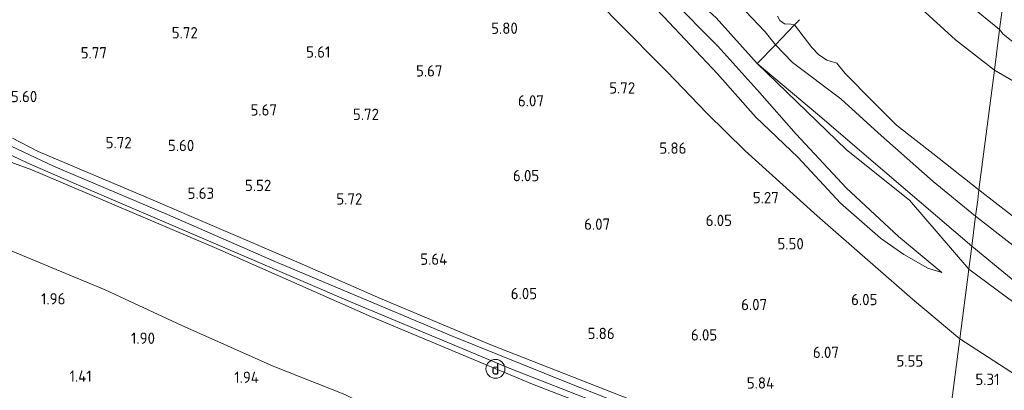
# Model space of a CAD drawing. Extents: x 126429 to 133038, y 413091 to 414846.
# Tile 118 of 256: x 127140 to 127297, y 414575 to 414633. Entities that reach past the tile are written whole.
import ezdxf
from ezdxf.enums import TextEntityAlignment as Align
from ezdxf.lldxf.tags import DXFTag

# ---------------------------------------------------------------- set-up
doc = ezdxf.new("R2010")
doc.units = 0
for name, color, linetype, lineweight in [('B-ME-GR-GRAS-GV', 60, 'Continuous', 13), ('B-ME-GW-TALUD_KRUIN-G', 90, 'Continuous', 18), ('B-ME-GW-TALUD_TEEN-G', 90, 'Continuous', 18), ('B-ME-IE-MEUBILAIR_DIJKPAAL-S', 7, 'Continuous', 25), ('B-ME-IE-TERREINAFSCHEIDING_KUNSTMATIG_HEKWERK-G', 20, 'IE-TERREINAFSCHEIDING-KUNSTMATIG', 18), ('B-ME-OB-OEVERVOORZIENING-G', 7, 'Continuous', 18), ('B-ME-OG-HOOGTEPUNT-S', 7, 'Continuous', 25), ('B-ME-OG-WATER_KANAAL-GV', 120, 'Continuous', 18), ('B-ME-VH-VERHARDING_ASFALT-GV', 252, 'Continuous', 18), ('B-ME-WH-WINTERBED-G', 150, 'WH-WINTERBED', 18)]:
    doc.layers.add(name, color=color, linetype=linetype, lineweight=lineweight)
doc.styles.add('NLCS-ISO', font='NLCS-ISO.ttf')
doc.styles.add('NLCS-ISO-ANNOTATIVE-T18', font='NLCS-ISO.ttf', dxfattribs={"height": 1.8})
doc.styles.get("Standard").update_dxf_attribs({"font": 'arial.ttf'})
doc.linetypes.add('IE-TERREINAFSCHEIDING-KUNSTMATIG', pattern='A,4,[82,NLCS.SHX,S=0.75,R=90,X=0,Y=0],4,-2', length=10)
tags = doc.linetypes.add('WH-WINTERBED', pattern='A,6,-3.5,["WB",Standard,S=1.8,R=0,X=-1.5,Y=-0.9],-3.5,6,-3.5,6,-3.5,6,-3.5,6,-3.5', length=51).pattern_tags.tags
tags[6] = DXFTag(74, 10)

# ---------------------------------------------------------------- blocks, each defined once
blk = doc.blocks.new('SAL-HOOGTELABEL-SO')
at = {"color": 0, "linetype": 'ByBlock', "lineweight": -2, "style": 'NLCS-ISO-ANNOTATIVE-T18'}
blk.add_attdef('HOOGTE', text='', height=1.8, dxfattribs=at).set_placement((2.79, 0), align=Align.RIGHT)
blk = doc.blocks.new('SIE-DIJKPAAL-SO')
at = {"color": 0, "linetype": 'ByBlock', "lineweight": 18}
blk.add_circle((0, 0), 1.5, dxfattribs=at)
at = {"color": 0, "linetype": 'ByBlock', "lineweight": 18, "style": 'NLCS-ISO'}
blk.add_text('d', height=1.8, dxfattribs=at).set_placement((0, 0), align=Align.MIDDLE_CENTER)

msp = doc.modelspace()

# ---------------------------------------------------------------- linework, layer by layer
at = {"layer": 'B-ME-GR-GRAS-GV'}
for points in [[(127231.273, 414647.152, 2.461), (127234.936, 414641.788, 2.673), (127242.494, 414633.835, 2.823), (127251.103, 414624.743, 3.086), (127257.126, 414617.921, 3.211), (127263.867, 414611.458, 3.123), (127270.586, 414604.212, 3.211), (127276.95, 414598.695, 3.148), (127280.641, 414596.061, 3.161), (127284.447, 414593.904, 3.011), (127286.677, 414593.207, 2.923), (127279.815, 414598.966, 2.848), (127271.566, 414606.636, 2.848), (127263.594, 414615.157, 2.798), (127257.821, 414621.74, 2.686), (127251.132, 414629.138, 2.548), (127243.59, 414636.787, 2.323), (127238.252, 414641.92, 2.286), (127233.804, 414645.486, 2.336)], [(127279.815, 414598.966, 2.848), (127286.677, 414593.207, 2.923), (127284.447, 414593.904, 3.011), (127280.641, 414596.061, 3.161), (127276.95, 414598.695, 3.148), (127270.586, 414604.212, 3.211), (127263.867, 414611.458, 3.123), (127257.126, 414617.921, 3.211), (127251.103, 414624.743, 3.086), (127242.494, 414633.835, 2.823), (127234.936, 414641.788, 2.673), (127231.273, 414647.152, 2.461), (127233.804, 414645.486, 2.336), (127238.252, 414641.92, 2.286), (127243.59, 414636.787, 2.323), (127251.132, 414629.138, 2.548), (127257.821, 414621.74, 2.686), (127263.594, 414615.157, 2.798), (127271.566, 414606.636, 2.848)], [(127296.51, 414636.931, 0.631), (127295.865, 414631.782, 0.651), (127291.023, 414635.683, 0.628), (127289.102, 414636.406, 0.516), (127284.711, 414635.788, 0.15), (127291.656, 414640.717, 0.535)], [(127295.865, 414631.782, 0.651), (127295.028, 414625.34, -0.186), (127288.869, 414630.137, -0.186), (127283.474, 414635.075, -0.186), (127284.711, 414635.788, 0.15), (127289.102, 414636.406, 0.516), (127291.023, 414635.683, 0.628)], [(127345.202, 414598.956, 1.082), (127361.433, 414586.298, 1.232), (127354.107, 414590.586, 1.25), (127344.43, 414596.906, 1.187), (127332.393, 414604.709, 1.2), (127312.062, 414617.654, 0.862), (127303.241, 414625.643, 0.75), (127296.444, 414631.021, 0.662), (127295.865, 414631.782, 0.651), (127296.51, 414636.931, 0.631), (127312.741, 414624.273, 0.781), (127328.971, 414611.615, 0.932)], [(127292.379, 414604.754, 0.183), (127292.045, 414602.162, 0.808), (127285.322, 414607.681, 0.87), (127276.561, 414615.364, 0.895), (127270.682, 414620.783, 0.935), (127262.975, 414626.548, 0.989), (127260.275, 414629.355, 0.779), (127263.324, 414632.517, -0.186), (127266.05, 414628.931, -0.186), (127267.105, 414627.839, -0.186), (127268.445, 414626.941, -0.186), (127270.023, 414626.441, -0.186), (127271.366, 414624.784, -0.186), (127275.787, 414620.309, -0.186), (127279.472, 414616.589, -0.186), (127285.284, 414612.099, -0.186), (127292.583, 414606.339, -0.186)], [(127292.045, 414602.162, 0.808), (127291.434, 414597.406, 1.414), (127277.621, 414609.199, 1.282), (127266.963, 414618.327, 1.502), (127257.361, 414626.414, 1.692), (127260.275, 414629.355, 0.779), (127262.975, 414626.548, 0.989), (127270.682, 414620.783, 0.935), (127276.561, 414615.364, 0.895), (127285.322, 414607.681, 0.87)], [(127291.434, 414597.406, 1.414), (127290.964, 414593.761, 1.852), (127281.532, 414604.727, 1.302), (127271.579, 414612.709, 1.442), (127257.361, 414626.414, 1.692), (127266.963, 414618.327, 1.502), (127277.621, 414609.199, 1.282)], [(127370.424, 414549.97, 1.208), (127374.885, 414545.206, 1.523), (127360.282, 414552.669, 1.437), (127347.547, 414560.77, 1.299), (127336.577, 414566.975, 1.187), (127324.479, 414574.401, 1.299), (127314.924, 414578.821, 1.424), (127310.228, 414582.52, 1.487), (127300.384, 414590.084, 1.562), (127291.434, 414597.406, 1.414), (127292.045, 414602.162, 0.808), (127302.544, 414593.968, 0.839), (127310.544, 414587.859, 0.856), (127315.427, 414583.573, 0.839), (127322.261, 414579.979, 0.91), (127329.626, 414575.597, 0.965), (127333.518, 414572.886, 0.939), (127336.93, 414570.318, 0.939), (127339.592, 414567.835, 0.931), (127343.062, 414566.176, 0.931), (127348.109, 414564.429, 0.927), (127354.914, 414560.834, 0.914), (127365.726, 414554.378, 1.128)], [(127310.228, 414582.52, 1.487), (127314.924, 414578.821, 1.424), (127306.67, 414583.09, 1.751), (127298.301, 414588.31, 1.864), (127290.964, 414593.761, 1.852), (127291.434, 414597.406, 1.414), (127300.384, 414590.084, 1.562)]]:
    msp.add_polyline3d(points, close=True, dxfattribs=at)
for points in [[(127250.893, 414633.64, 1.366), (127257.361, 414626.414, 1.692), (127271.579, 414612.709, 1.442), (127281.532, 414604.727, 1.302), (127290.964, 414593.761, 1.852), (127289.544, 414582.727, 5.035), (127282.034, 414588.977, 4.937), (127266.923, 414602.222, 4.801), (127255.474, 414612.54, 5.023), (127249.405, 414618.531, 5.268), (127243.026, 414625.103, 5.388), (127235.064, 414633.147, 5.167), (127228.932, 414639.482, 4.858)], [(127228.932, 414639.482, 4.858), (127235.064, 414633.147, 5.167), (127243.026, 414625.103, 5.388), (127249.405, 414618.531, 5.268), (127255.474, 414612.54, 5.023), (127266.923, 414602.222, 4.801), (127282.034, 414588.977, 4.937), (127289.544, 414582.727, 5.035), (127287.866, 414569.683, 5.755)], [(127252.435, 414638.024, 0.699), (127258.666, 414631.424, 0.729), (127260.275, 414629.355, 0.779), (127257.361, 414626.414, 1.692), (127250.893, 414633.64, 1.366)], [(127260.634, 414633.909, -0.186), (127260.967, 414633.191, -0.186), (127261.736, 414632.664, -0.186), (127262.746, 414632.635, -0.186), (127263.324, 414632.517, -0.186), (127260.275, 414629.355, 0.779), (127258.666, 414631.424, 0.729), (127252.435, 414638.024, 0.699)], [(127299.604, 414622.706, -0.186), (127295.028, 414625.34, -0.186), (127295.865, 414631.782, 0.651), (127296.444, 414631.021, 0.662), (127303.241, 414625.643, 0.75)], [(127237.106, 414573.12, 6.059), (127215.127, 414581.772, 5.878), (127208.581, 414584.514, 5.833), (127197.63, 414589.1, 5.758), (127184.715, 414594.774, 5.664), (127160.077, 414605.319, 5.577), (127143.282, 414612.415, 5.566), (127139.207, 414614.563, 5.559)], [(127133.96, 414612.509, 5.317), (127142.287, 414609.542, 5.527), (127171.659, 414597.051, 5.523), (127196.199, 414586.217, 5.686), (127221.725, 414575.529, 5.874), (127247.823, 414565.487, 6.113), (127271.516, 414555.788, 6.283), (127285.304, 414549.78, 6.315), (127283.191, 414533.36, 2.162), (127264.479, 414542.039, 2.202), (127237.375, 414554.651, 2.222), (127219.103, 414562.142, 2.191), (127212.944, 414564.484, 2.277), (127198.408, 414570.613, 2.328), (127191.937, 414573.87, 2.245), (127180.569, 414578.39, 2.278), (127166.107, 414584.798, 2.252), (127153.936, 414590.476, 2.27), (127135.76, 414598.009, 2.325)], [(127138.091, 414612.252, 5.548), (127141.52, 414610.64, 5.548), (127149.698, 414607.101, 5.527), (127169.97, 414598.429, 5.628), (127192.84, 414588.568, 5.784), (127218.281, 414577.944, 6.008), (127236.697, 414570.764, 6.069), (127257.106, 414562.78, 6.214), (127272.452, 414556.608, 6.323), (127285.457, 414550.966, 6.42), (127285.304, 414549.78, 6.315), (127271.516, 414555.788, 6.283), (127247.823, 414565.487, 6.113), (127221.725, 414575.529, 5.874), (127196.199, 414586.217, 5.686), (127171.659, 414597.051, 5.523), (127142.287, 414609.542, 5.527), (127133.96, 414612.509, 5.317)], [(127302.544, 414593.968, 0.839), (127292.045, 414602.162, 0.808), (127292.379, 414604.754, 0.183), (127292.583, 414606.339, -0.186), (127303.88, 414597.546, -0.186)], [(127135.76, 414598.009, 2.325), (127153.936, 414590.476, 2.27), (127166.107, 414584.798, 2.252), (127180.569, 414578.39, 2.278), (127191.937, 414573.87, 2.245), (127198.408, 414570.613, 2.328), (127212.944, 414564.484, 2.277), (127219.103, 414562.142, 2.191), (127237.375, 414554.651, 2.222), (127264.479, 414542.039, 2.202), (127283.191, 414533.36, 2.162), (127279.457, 414504.349, 1.178), (127267.034, 414509.692, 1.073), (127245.691, 414519.003, 1.058), (127226.616, 414527.063, 1.185), (127205.829, 414535.858, 1.228), (127185.726, 414544.606, 1.116), (127169.748, 414551.703, 1.113), (127160.446, 414555.727, 1.047), (127154.355, 414558.089, 0.885), (127143.734, 414562.669, 0.866), (127135.683, 414566.426, 1.069)], [(127313.996, 414566.891, 5.023), (127289.544, 414582.727, 5.035), (127290.964, 414593.761, 1.852), (127298.301, 414588.31, 1.864)], [(127329.038, 414538.705, 6.072), (127295.52, 414553.43, 6.089), (127286.298, 414557.498, 6.051), (127287.535, 414567.114, 6.059), (127287.866, 414569.683, 5.755), (127289.544, 414582.727, 5.035), (127313.996, 414566.891, 5.023)]]:
    msp.add_polyline3d(points, dxfattribs=at)
at = {"layer": 'B-ME-GW-TALUD_KRUIN-G'}
for points in [[(127188.936, 414643.353, 4.527), (127194.382, 414641.933, 4.93), (127199.415, 414640.841, 5.292), (127202.32, 414640.363, 5.349), (127205.661, 414640.435, 5.274), (127208.684, 414641.258, 5.09), (127211.402, 414642.415, 5.024), (127215.027, 414644.863, 4.848), (127217.482, 414645.861, 4.722), (127219.803, 414646.382, 4.808), (127221.616, 414646.07, 4.763), (127224.107, 414644.595, 4.777), (127228.932, 414639.482, 4.858), (127235.064, 414633.147, 5.167), (127243.026, 414625.103, 5.388), (127249.405, 414618.531, 5.268), (127255.474, 414612.54, 5.023), (127266.923, 414602.222, 4.801), (127282.034, 414588.977, 4.937), (127289.544, 414582.727, 5.035)], [(127231.273, 414647.152, 2.461), (127233.804, 414645.486, 2.336), (127238.252, 414641.92, 2.286), (127243.59, 414636.787, 2.323), (127251.132, 414629.138, 2.548), (127257.821, 414621.74, 2.686), (127263.594, 414615.157, 2.798), (127271.566, 414606.636, 2.848), (127279.815, 414598.966, 2.848), (127286.677, 414593.207, 2.923)], [(127244.313, 414646.574, 0.809), (127252.435, 414638.024, 0.699), (127258.666, 414631.424, 0.729), (127260.275, 414629.355, 0.779), (127262.975, 414626.548, 0.989), (127270.682, 414620.783, 0.935)], [(127295.865, 414631.782, 0.651), (127291.023, 414635.683, 0.628), (127289.102, 414636.406, 0.516), (127284.711, 414635.788, 0.15), (127283.095, 414636.009, 0.249), (127282.863, 414636.38, 0.107)], [(127295.865, 414631.782, 0.651), (127296.444, 414631.021, 0.662), (127303.241, 414625.643, 0.75), (127312.062, 414617.654, 0.862), (127332.393, 414604.709, 1.2), (127344.43, 414596.906, 1.187), (127354.107, 414590.586, 1.25), (127361.433, 414586.298, 1.232)], [(127270.682, 414620.783, 0.935), (127276.561, 414615.364, 0.895), (127285.322, 414607.681, 0.87), (127292.045, 414602.162, 0.808)], [(127110.946, 414620.641, 4.615), (127111.975, 414619.814, 4.593), (127116.176, 414617.924, 4.723), (127124.075, 414615.41, 5.093), (127133.96, 414612.509, 5.317), (127142.287, 414609.542, 5.527), (127171.659, 414597.051, 5.523), (127196.199, 414586.217, 5.686), (127221.725, 414575.529, 5.874), (127247.823, 414565.487, 6.113), (127271.516, 414555.788, 6.283), (127285.304, 414549.78, 6.315)], [(127374.885, 414545.206, 1.523), (127370.424, 414549.97, 1.208), (127365.726, 414554.378, 1.128), (127354.914, 414560.834, 0.914), (127348.109, 414564.429, 0.927), (127343.062, 414566.176, 0.931), (127339.592, 414567.835, 0.931), (127336.93, 414570.318, 0.939), (127333.518, 414572.886, 0.939), (127329.626, 414575.597, 0.965), (127322.261, 414579.979, 0.91), (127315.427, 414583.573, 0.839), (127310.544, 414587.859, 0.856), (127302.544, 414593.968, 0.839), (127292.045, 414602.162, 0.808)], [(127640.096, 414429.767, 3.781), (127622.958, 414434.661, 4.038), (127591.324, 414445.788, 4.224), (127564.361, 414456.978, 4.32), (127535.631, 414467.957, 4.645), (127522.512, 414472.927, 4.718), (127513.779, 414476.236, 4.767), (127487.293, 414486.623, 4.641), (127457.278, 414498.624, 4.83), (127427.961, 414510.292, 4.734), (127403.34, 414520.34, 4.973), (127373.838, 414533.855, 5.065), (127351.198, 414545.255, 5.166), (127330.101, 414557.382, 5.17), (127313.996, 414566.891, 5.023), (127289.544, 414582.727, 5.035)]]:
    msp.add_polyline3d(points, dxfattribs=at)
at = {"layer": 'B-ME-GW-TALUD_TEEN-G'}
for points in [[(127231.273, 414647.152, 2.461), (127234.936, 414641.788, 2.673), (127242.494, 414633.835, 2.823), (127251.103, 414624.743, 3.086), (127257.126, 414617.921, 3.211), (127263.867, 414611.458, 3.123), (127270.586, 414604.212, 3.211), (127276.95, 414598.695, 3.148), (127280.641, 414596.061, 3.161), (127284.447, 414593.904, 3.011), (127286.677, 414593.207, 2.923)], [(127290.964, 414593.761, 1.852), (127281.532, 414604.727, 1.302), (127271.579, 414612.709, 1.442), (127257.361, 414626.414, 1.692), (127250.893, 414633.64, 1.366), (127240.809, 414642.794, 1.338)], [(127283.191, 414533.36, 2.162), (127264.479, 414542.039, 2.202), (127237.375, 414554.651, 2.222), (127219.103, 414562.142, 2.191), (127212.944, 414564.484, 2.277), (127198.408, 414570.613, 2.328), (127191.937, 414573.87, 2.245), (127180.569, 414578.39, 2.278), (127166.107, 414584.798, 2.252), (127153.936, 414590.476, 2.27), (127135.76, 414598.009, 2.325)], [(127290.964, 414593.761, 1.852), (127298.301, 414588.31, 1.864), (127306.67, 414583.09, 1.751), (127314.924, 414578.821, 1.424), (127324.479, 414574.401, 1.299), (127336.577, 414566.975, 1.187), (127347.547, 414560.77, 1.299), (127360.282, 414552.669, 1.437), (127374.885, 414545.206, 1.523)]]:
    msp.add_polyline3d(points, dxfattribs=at)
at = {"layer": 'B-ME-IE-TERREINAFSCHEIDING_KUNSTMATIG_HEKWERK-G'}
for points in [[(127291.434, 414597.406, 1.414), (127277.621, 414609.199, 1.282), (127266.963, 414618.327, 1.502), (127257.361, 414626.414, 1.692), (127260.275, 414629.355, 0.779), (127263.324, 414632.517, -0.186), (127264.105, 414633.303, -0.186)], [(127503.077, 414501.488, -0.186), (127502.598, 414500.433, 0.026), (127500.627, 414495.963, 0.312), (127499.953, 414494.357, 1.339), (127499.087, 414492.276, 1.726), (127498.745, 414491.489, 2.025), (127497.53, 414488.413, 3.112), (127482.304, 414494.559, 3.1), (127466.382, 414501.203, 3.025), (127448.99, 414508.617, 2.925), (127431.825, 414516.05, 2.762), (127412.464, 414524.499, 2.712), (127392.758, 414533.31, 2.687), (127381.527, 414538.648, 2.712), (127375.466, 414541.792, 2.487), (127364.248, 414548.156, 2.462), (127351.138, 414555.561, 2.199), (127335.518, 414565.312, 1.999), (127327.095, 414570.408, 1.874), (127314.924, 414578.821, 1.424), (127310.228, 414582.52, 1.487), (127300.384, 414590.084, 1.562), (127291.434, 414597.406, 1.414)]]:
    msp.add_polyline3d(points, dxfattribs=at)
at = {"layer": 'B-ME-OB-OEVERVOORZIENING-G'}
for points in [[(127255.917, 414662.13, -0.186), (127265.987, 414653.725, -0.186), (127275.484, 414644.305, -0.186), (127283.474, 414635.075, -0.186), (127288.869, 414630.137, -0.186), (127295.028, 414625.34, -0.186)], [(127260.634, 414633.909, -0.186), (127260.967, 414633.191, -0.186), (127261.736, 414632.664, -0.186), (127262.746, 414632.635, -0.186), (127263.324, 414632.517, -0.186), (127266.05, 414628.931, -0.186), (127267.105, 414627.839, -0.186), (127268.445, 414626.941, -0.186), (127270.023, 414626.441, -0.186), (127271.366, 414624.784, -0.186), (127275.787, 414620.309, -0.186), (127279.472, 414616.589, -0.186), (127285.284, 414612.099, -0.186)], [(127299.604, 414622.706, -0.186), (127295.028, 414625.34, -0.186)], [(127285.284, 414612.099, -0.186), (127292.583, 414606.339, -0.186)], [(127292.583, 414606.339, -0.186), (127303.88, 414597.546, -0.186), (127314.719, 414589.131, -0.186), (127324.383, 414582.92, -0.186), (127328.169, 414580.169, -0.186), (127329.927, 414579.594, -0.186), (127336.831, 414575.197, -0.186), (127342.374, 414571.948, -0.186), (127344.121, 414570.122, -0.186), (127349.004, 414567.636, -0.186), (127357.581, 414563.225, -0.186), (127366.693, 414557.755, -0.186), (127374.257, 414553.472, -0.186), (127379.625, 414551.162, -0.186), (127381.537, 414550.872, -0.186), (127383.568, 414550.373, -0.186), (127385.728, 414549.123, -0.186), (127386.901, 414547.463, -0.186), (127387.096, 414546.167, -0.186), (127388.592, 414545.2, -0.186), (127391.547, 414543.832, -0.186), (127395.534, 414542.241, -0.186), (127400.309, 414540.647, -0.186), (127408.491, 414536.73, -0.186)]]:
    msp.add_polyline3d(points, dxfattribs=at)
at = {"layer": 'B-ME-OG-WATER_KANAAL-GV'}
for points in [[(127283.474, 414635.075, -0.186), (127288.869, 414630.137, -0.186), (127295.028, 414625.34, -0.186), (127292.583, 414606.339, -0.186), (127285.284, 414612.099, -0.186), (127279.472, 414616.589, -0.186), (127275.787, 414620.309, -0.186), (127271.366, 414624.784, -0.186), (127270.023, 414626.441, -0.186), (127268.445, 414626.941, -0.186), (127267.105, 414627.839, -0.186), (127266.05, 414628.931, -0.186), (127263.324, 414632.517, -0.186), (127262.746, 414632.635, -0.186), (127261.736, 414632.664, -0.186), (127260.967, 414633.191, -0.186), (127260.634, 414633.909, -0.186)], [(127303.88, 414597.546, -0.186), (127292.583, 414606.339, -0.186), (127295.028, 414625.34, -0.186), (127299.604, 414622.706, -0.186)]]:
    msp.add_polyline3d(points, dxfattribs=at)
at = {"layer": 'B-ME-VH-VERHARDING_ASFALT-GV'}
msp.add_polyline3d([(127139.207, 414614.563, 5.559), (127143.282, 414612.415, 5.566), (127160.077, 414605.319, 5.577), (127184.715, 414594.774, 5.664), (127197.63, 414589.1, 5.758), (127208.581, 414584.514, 5.833), (127215.127, 414581.772, 5.878), (127237.106, 414573.12, 6.059), (127259.832, 414564.339, 6.258), (127280.53, 414555.788, 6.446), (127285.787, 414553.529, 6.431), (127285.61, 414552.155, 6.413), (127285.457, 414550.966, 6.42), (127272.452, 414556.608, 6.323), (127257.106, 414562.78, 6.214), (127236.697, 414570.764, 6.069), (127218.281, 414577.944, 6.008), (127192.84, 414588.568, 5.784), (127169.97, 414598.429, 5.628), (127149.698, 414607.101, 5.527), (127141.52, 414610.64, 5.548), (127138.091, 414612.252, 5.548)], dxfattribs=at)
at = {"layer": 'B-ME-WH-WINTERBED-G'}
for points in [[(127138.11, 414613.693, 5.688), (127145.718, 414610.112, 5.738), (127163.8, 414602.413, 5.651), (127180.729, 414595.05, 5.751), (127209.155, 414583.059, 5.901)], [(127209.155, 414583.059, 5.901), (127227.122, 414575.825, 5.999), (127245.852, 414568.445, 6.189), (127265.731, 414560.3, 6.301), (127285.61, 414552.155, 6.413)]]:
    msp.add_polyline3d(points, dxfattribs=at)

# ---------------------------------------------------------------- block references
at = {"layer": 'B-ME-IE-MEUBILAIR_DIJKPAAL-S'}
msp.add_blockref('SIE-DIJKPAAL-SO', (127215.849, 414577.945, 5.787), dxfattribs=at)
at = {"layer": 'B-ME-OG-HOOGTEPUNT-S'}
for p, values in [((127165.826, 414630.37, 5.722), {'HOOGTE': '5.72'}), ((127216.61, 414631.086, 5.798), {'HOOGTE': '5.80'}), ((127151.408, 414627.184, 5.769), {'HOOGTE': '5.77'}), ((127186.873, 414627.313, 5.61), {'HOOGTE': '5.61'}), ((127204.66, 414624.325, 5.672), {'HOOGTE': '5.67'}), ((127235.239, 414621.618, 5.716), {'HOOGTE': '5.72'}), ((127140.349, 414620.251, 5.602), {'HOOGTE': '5.60'}), ((127220.754, 414619.565, 6.072), {'HOOGTE': '6.07'}), ((127178.393, 414618.127, 5.672), {'HOOGTE': '5.67'}), ((127194.58, 414617.418, 5.716), {'HOOGTE': '5.72'}), ((127155.336, 414612.938, 5.716), {'HOOGTE': '5.72'}), ((127165.262, 414612.488, 5.598), {'HOOGTE': '5.60'}), ((127243.367, 414612.064, 5.86), {'HOOGTE': '5.86'}), ((127220.008, 414607.704, 6.048), {'HOOGTE': '6.05'}), ((127168.421, 414604.903, 5.626), {'HOOGTE': '5.63'}), ((127177.492, 414606.145, 5.522), {'HOOGTE': '5.52'}), ((127191.941, 414604.005, 5.716), {'HOOGTE': '5.72'}), ((127258.032, 414604.21, 5.272), {'HOOGTE': '5.27'}), ((127250.601, 414600.6, 6.048), {'HOOGTE': '6.05'}), ((127231.265, 414599.999, 6.072), {'HOOGTE': '6.07'}), ((127261.993, 414596.892, 5.498), {'HOOGTE': '5.50'}), ((127205.42, 414594.447, 5.635), {'HOOGTE': '5.64'}), ((127144.823, 414588.158, 1.964), {'HOOGTE': '1.96'}), ((127219.669, 414588.99, 6.048), {'HOOGTE': '6.05'}), ((127273.679, 414588.039, 6.048), {'HOOGTE': '6.05'}), ((127256.18, 414587.25, 6.072), {'HOOGTE': '6.07'}), ((127159.035, 414581.905, 1.902), {'HOOGTE': '1.90'}), ((127231.98, 414582.661, 5.86), {'HOOGTE': '5.86'}), ((127248.256, 414582.434, 6.048), {'HOOGTE': '6.05'}), ((127267.566, 414579.667, 6.072), {'HOOGTE': '6.07'}), ((127280.95, 414578.297, 5.548), {'HOOGTE': '5.55'}), ((127148.998, 414575.885, 1.414), {'HOOGTE': '1.41'}), ((127175.531, 414575.712, 1.935), {'HOOGTE': '1.94'}), ((127293.051, 414575.377, 5.306), {'HOOGTE': '5.31'}), ((127257.288, 414574.805, 5.835), {'HOOGTE': '5.84'})]:
    msp.add_blockref('SAL-HOOGTELABEL-SO', p, dxfattribs=at).add_auto_attribs(values)

doc.saveas('drawing.dxf')
